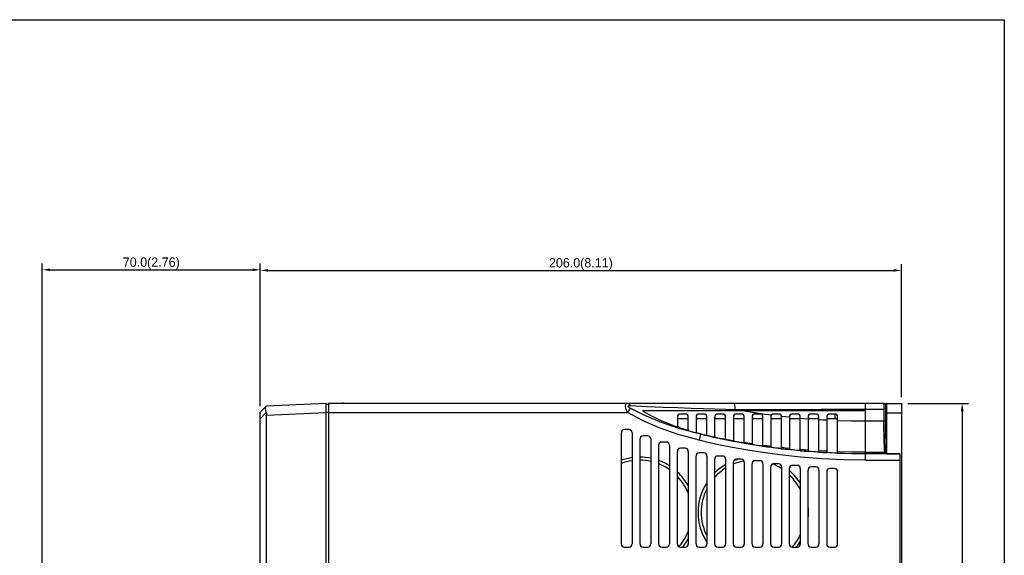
# Model space of a CAD drawing. Extents: x 101 to 1769, y -117 to 553.
# Tile 60 of 60: x 1453 to 1769, y 381 to 553. Entities that reach past the tile are written whole.
import ezdxf

# ---------------------------------------------------------------- set-up
doc = ezdxf.new("R2010")
doc.units = 0
doc.header["$LTSCALE"] = 23.1
doc.header["$MEASUREMENT"] = 0
doc.layers.get('0').update_dxf_attribs({"linetype": 'CONTINUOUS'})
doc.layers.get('Defpoints').update_dxf_attribs({"linetype": 'CONTINUOUS'})
doc.layers.add('AM_5', color=3, linetype='CONTINUOUS', lineweight=15)
doc.dimstyles.get("Standard").update_dxf_attribs({"dimtxt": 3, "dimasz": 2.5, "dimexe": 2, "dimexo": 2, "dimgap": 0.5, "dimtad": 1, "dimdec": 1, "dimzin": 0, "dimdsep": 46, "dimtxsty": 'Standard', "dimcen": 3, "dimadec": 0, "dimazin": 0, "dimtfac": 1, "dimtdec": 1, "dimtofl": 0, "dimtmove": 1, "dimatfit": 3, "dimfxl": 0, "dimtolj": 1, "dimtzin": 0, "dimarcsym": 0})

# ---------------------------------------------------------------- blocks, each defined once
blk = doc.blocks.new('*D20')
at = {"layer": 'AM_5', "color": 0, "lineweight": -2}
for p, q in [((1460.16, 277.7), (1460.16, 475.05)), ((1530.2, 429.26), (1530.2, 475.05)), ((1462.66, 473.05), (1527.7, 473.05))]:
    blk.add_line(p, q, dxfattribs=at)
at = {"layer": 'AM_5', "color": 0}
for points in [[(1462.66, 473.47), (1462.66, 472.64), (1460.16, 473.05)], [(1527.7, 473.47), (1527.7, 472.64), (1530.2, 473.05)]]:
    blk.add_solid(points, dxfattribs=at)
at = {"layer": 'Defpoints', "color": 0}
for p in [(1530.2, 473.05), (1530.2, 427.26), (1460.16, 275.7)]:
    blk.add_point(p, dxfattribs=at)
at = {"layer": 'AM_5', "color": 0, "insert": (1495.18, 475.05), "char_height": 3, "attachment_point": 5}
blk.add_mtext('\\A1;70.0(2.76)', dxfattribs=at)
blk = doc.blocks.new('*D13')
at = {"layer": 'AM_5', "color": 0, "lineweight": -2}
for p, q in [((1530.2, 429.26), (1530.2, 474.85)), ((1736.2, 432.12), (1736.2, 474.85)), ((1532.7, 472.85), (1733.7, 472.85))]:
    blk.add_line(p, q, dxfattribs=at)
at = {"layer": 'AM_5', "color": 0}
for points in [[(1532.7, 473.27), (1532.7, 472.44), (1530.2, 472.85)], [(1733.7, 473.27), (1733.7, 472.44), (1736.2, 472.85)]]:
    blk.add_solid(points, dxfattribs=at)
at = {"layer": 'Defpoints', "color": 0}
for p in [(1736.2, 472.85), (1530.2, 427.26), (1736.2, 430.12)]:
    blk.add_point(p, dxfattribs=at)
at = {"layer": 'AM_5', "color": 0, "insert": (1633.2, 474.85), "char_height": 3, "attachment_point": 5}
blk.add_mtext('\\A1;206.0(8.11)', dxfattribs=at)
blk = doc.blocks.new('*D14')
at = {"layer": 'AM_5', "color": 0, "lineweight": -2}
for p, q in [((1738.2, 430.12), (1757.73, 430.12)), ((1755.73, 427.62), (1755.73, 187.82)), ((1738.2, 185.32), (1757.73, 185.32))]:
    blk.add_line(p, q, dxfattribs=at)
at = {"layer": 'AM_5', "color": 0}
for points in [[(1755.31, 427.62), (1756.15, 427.62), (1755.73, 430.12)], [(1755.31, 187.82), (1756.15, 187.82), (1755.73, 185.32)]]:
    blk.add_solid(points, dxfattribs=at)
at = {"layer": 'Defpoints', "color": 0}
for p in [(1736.2, 430.12), (1736.2, 185.32), (1755.73, 185.32)]:
    blk.add_point(p, dxfattribs=at)
at = {"layer": 'AM_5', "color": 0, "insert": (1753.73, 307.72), "char_height": 3, "attachment_point": 5, "rotation": 90}
blk.add_mtext('\\A1;244.8(9.65)', dxfattribs=at)

msp = doc.modelspace()

# ---------------------------------------------------------------- linework, layer by layer
at = {"color": 7, "linetype": 'Continuous'}
for p, q in [((1215.27, 553.4), (1769.25, 553.4)), ((1769.25, 553.4), (1769.25, -117.24)), ((1556.7, 430.27), (1557, 430.27)), ((1557, 430.27), (1557.07, 430.22)), ((1530.2, 427.26), (1532.2, 429.35)), ((1530.2, 188.18), (1530.2, 427.26)), ((1530.2, 425.19), (1532.09, 427.16)), ((1532.2, 429.35), (1551.4, 430.19)), ((1532.2, 426.35), (1551.4, 427.19)), ((1551.4, 185.26), (1551.4, 430.19)), ((1552.2, 429.72), (1551.4, 429.76)), ((1552.2, 427.23), (1551.4, 427.23)), ((1552.06, 429.73), (1552.06, 429.86)), ((1552.2, 430.11), (1552.07, 430.11)), ((1552.2, 185.22), (1552.2, 430.22)), ((1552.2, 430.22), (1655.7, 430.22)), ((1552.2, 427.22), (1648.22, 427.22)), ((1648.22, 427.22), (1647.99, 427.69)), ((1649.07, 428.59), (1648.22, 427.22)), ((1685.17, 427.72), (1652.98, 427.72)), ((1658.2, 430.11), (1655.7, 430.11)), ((1655.75, 430.22), (1664.2, 430.22)), ((1664.2, 430.11), (1661.7, 430.11)), ((1664.22, 430.22), (1685.66, 430.22)), ((1724.7, 427.72), (1685.17, 427.72)), ((1688.37, 427.2), (1685.17, 427.72)), ((1685.7, 430.22), (1730.49, 430.22)), ((1691.58, 426.72), (1688.37, 427.2)), ((1724.7, 411.9), (1724.7, 430.22)), ((1724.7, 428.22), (1730.56, 428.22)), ((1730.51, 430.12), (1731.34, 430.12)), ((1730.56, 429.62), (1730.53, 429.62)), ((1730.56, 429.62), (1730.56, 424.57)), ((1730.56, 428.22), (1730.56, 424.38)), ((1730.81, 430.06), (1731.06, 430.12)), ((1731.2, 424.57), (1731.2, 430.12)), ((1731.36, 430.12), (1731.34, 430.12)), ((1731.4, 430.12), (1731.41, 429.97)), ((1731.4, 430.12), (1736.2, 430.12)), ((1731.45, 414.15), (1731.45, 427.12)), ((1731.45, 427.12), (1736.2, 427.12)), ((1731.55, 413.95), (1731.55, 427.12)), ((1736.2, 430.12), (1736.2, 185.32)), ((1532.2, 189.09), (1532.2, 426.35)), ((1664.2, 425.72), (1664.2, 422.97)), ((1667.7, 425.12), (1664.2, 425.12)), ((1666.7, 426.72), (1665.2, 426.72)), ((1667.7, 421.72), (1667.7, 425.72)), ((1670.2, 425.72), (1670.2, 420.93)), ((1673.7, 425.12), (1670.2, 425.12)), ((1672.7, 426.72), (1671.2, 426.72)), ((1673.7, 419.95), (1673.7, 425.72)), ((1676.2, 419.25), (1676.2, 425.72)), ((1679.7, 425.12), (1676.2, 425.12)), ((1678.7, 426.72), (1677.2, 426.72)), ((1679.7, 418.57), (1679.7, 425.72)), ((1682.2, 425.72), (1682.2, 418.12)), ((1685.7, 425.12), (1682.2, 425.12)), ((1684.7, 426.72), (1683.2, 426.72)), ((1685.7, 417.44), (1685.7, 425.72)), ((1688.2, 425.72), (1688.2, 417.01)), ((1691.7, 425.12), (1688.2, 425.12)), ((1690.7, 426.72), (1689.2, 426.72)), ((1691.7, 416.47), (1691.7, 425.72)), ((1694.2, 425.72), (1694.2, 416.11)), ((1697.7, 425.12), (1694.2, 425.12)), ((1696.7, 426.72), (1695.2, 426.72)), ((1698.95, 425.8), (1697.68, 425.94)), ((1697.7, 415.66), (1697.7, 425.72)), ((1700.2, 425.66), (1698.95, 425.8)), ((1700.2, 425.72), (1700.2, 415.37)), ((1703.7, 425.12), (1700.2, 425.12)), ((1702.7, 426.72), (1701.2, 426.72)), ((1703.7, 415.02), (1703.7, 425.72)), ((1706.2, 425.72), (1706.2, 414.8)), ((1709.7, 425.12), (1706.2, 425.12)), ((1708.7, 426.72), (1707.2, 426.72)), ((1709.7, 414.54), (1709.7, 425.72)), ((1712.2, 425.72), (1712.2, 414.39)), ((1715.7, 425.12), (1712.2, 425.12)), ((1714.7, 426.72), (1713.2, 426.72)), ((1714.81, 426.72), (1714.81, 425.12)), ((1715.7, 414.22), (1715.7, 425.72)), ((1730.56, 424.38), (1724.7, 424.38)), ((1731.2, 424.57), (1730.56, 424.57)), ((1730.57, 422.12), (1730.56, 424.57)), ((1648.7, 421.72), (1647.2, 421.72)), ((1661.31, 423.63), (1664.2, 422.54)), ((1664.28, 422.76), (1664.2, 422.97)), ((1664.2, 422.97), (1664.2, 422.54)), ((1671.66, 420.21), (1665.02, 422)), ((1667.7, 421.72), (1667.7, 421.5)), ((1667.7, 421.5), (1667.7, 421.4)), ((1667.7, 421.4), (1668.95, 421.03)), ((1668.95, 421.03), (1670.2, 420.68)), ((1670.28, 420.8), (1670.2, 420.93)), ((1670.2, 420.93), (1670.2, 420.68)), ((1646.2, 384.97), (1646.2, 420.72)), ((1649.7, 420.72), (1649.7, 384.97)), ((1652.2, 384.97), (1652.2, 418.72)), ((1654.7, 419.72), (1653.2, 419.72)), ((1655.7, 418.72), (1655.7, 384.97)), ((1660.7, 417.72), (1659.2, 417.72)), ((1671.66, 420.21), (1671.19, 418.27)), ((1671.95, 420.22), (1671.2, 420.41)), ((1673.17, 419.88), (1671.66, 420.21)), ((1675.44, 419.33), (1671.66, 420.21)), ((1672.7, 420.03), (1671.95, 420.22)), ((1674.67, 419.57), (1673.17, 419.88)), ((1680, 418.36), (1675.44, 419.33)), ((1676.2, 419.22), (1676.2, 419.25)), ((1676.28, 419.26), (1676.23, 419.29)), ((1679.7, 418.57), (1679.7, 418.48)), ((1685.24, 417.37), (1680, 418.36)), ((1682.28, 418.03), (1682.2, 418.08)), ((1682.2, 418.08), (1682.2, 417.99)), ((1658.2, 384.97), (1658.2, 416.72)), ((1661.7, 416.72), (1661.7, 384.97)), ((1664.2, 384.97), (1664.2, 414.72)), ((1666.7, 415.72), (1665.2, 415.72)), ((1667.7, 414.72), (1667.7, 384.97)), ((1691.05, 416.41), (1685.24, 417.37)), ((1685.7, 417.44), (1685.7, 417.35)), ((1688.28, 416.96), (1688.2, 417.01)), ((1688.2, 417.01), (1688.2, 416.92)), ((1697.32, 415.56), (1691.05, 416.41)), ((1691.7, 416.47), (1691.7, 416.38)), ((1694.28, 416.07), (1694.2, 416.11)), ((1703.94, 414.85), (1697.32, 415.56)), ((1697.7, 415.66), (1697.7, 415.57)), ((1700.28, 415.33), (1700.2, 415.37)), ((1700.2, 415.37), (1700.2, 415.29)), ((1710.79, 414.32), (1703.94, 414.85)), ((1706.28, 414.76), (1706.2, 414.8)), ((1706.2, 414.8), (1706.2, 414.71)), ((1709.7, 414.54), (1709.7, 414.45)), ((1730.88, 414.61), (1730.8, 415.12)), ((1731.05, 414.2), (1730.88, 414.61)), ((1731.36, 414.61), (1730.88, 414.61)), ((1731.45, 414.15), (1731.36, 414.61)), ((1670.2, 384.97), (1670.2, 413.22)), ((1672.7, 414.22), (1671.2, 414.22)), ((1673.7, 413.22), (1673.7, 384.97)), ((1676.2, 384.97), (1676.2, 412.22)), ((1678.7, 413.22), (1677.2, 413.22)), ((1679.7, 412.22), (1679.7, 384.97)), ((1684.7, 412.22), (1683.2, 412.22)), ((1690.7, 411.72), (1689.2, 411.72)), ((1717.75, 414), (1710.79, 414.32)), ((1712.28, 414.35), (1712.2, 414.39)), ((1712.2, 414.39), (1712.2, 414.3)), ((1724.7, 413.89), (1717.75, 414)), ((1724.7, 414.42), (1730.87, 414.42)), ((1735.7, 413.89), (1724.7, 413.89)), ((1724.7, 411.9), (1735.7, 411.9)), ((1730.87, 414.42), (1731.05, 413.99)), ((1731.05, 413.99), (1731.05, 414.2)), ((1731.25, 414.16), (1731.45, 414.15)), ((1731.55, 413.95), (1735.7, 413.95)), ((1735.7, 413.95), (1735.7, 201.49)), ((1682.2, 384.97), (1682.2, 411.22)), ((1685.7, 411.22), (1685.7, 384.97)), ((1688.2, 384.97), (1688.2, 410.72)), ((1691.7, 410.72), (1691.7, 384.97)), ((1694.2, 384.97), (1694.2, 409.72)), ((1696.7, 410.72), (1695.2, 410.72)), ((1697.7, 409.72), (1697.7, 384.97)), ((1700.2, 384.97), (1700.2, 409.22)), ((1702.7, 410.22), (1701.2, 410.22)), ((1703.7, 409.22), (1703.7, 384.97)), ((1706.2, 384.97), (1706.2, 408.72)), ((1708.7, 409.72), (1707.2, 409.72)), ((1709.7, 408.72), (1709.7, 384.97)), ((1712.2, 408.22), (1712.2, 384.97)), ((1714.7, 409.22), (1713.2, 409.22)), ((1715.7, 384.97), (1715.7, 408.22)), ((1647.2, 383.97), (1648.7, 383.97)), ((1653.2, 383.97), (1654.7, 383.97)), ((1659.2, 383.97), (1660.7, 383.97)), ((1665.2, 383.97), (1666.7, 383.97)), ((1671.2, 383.97), (1672.7, 383.97)), ((1677.2, 383.97), (1678.7, 383.97)), ((1683.2, 383.97), (1684.7, 383.97)), ((1689.2, 383.97), (1690.7, 383.97)), ((1695.2, 383.97), (1696.7, 383.97)), ((1701.2, 383.97), (1702.7, 383.97)), ((1707.2, 383.97), (1708.7, 383.97)), ((1713.2, 383.97), (1714.7, 383.97))]:
    msp.add_line(p, q, dxfattribs=at)
for points in [[(1532.09, 427.16), (1531.93, 427.86), (1531.88, 428.46), (1531.93, 428.92), (1532.09, 429.23)], [(1532.09, 427.16), (1532.15, 426.89), (1532.19, 426.62), (1532.2, 426.35)], [(1552.06, 429.86), (1552.06, 430.05), (1552.07, 430.11)], [(1647.99, 427.69), (1647.78, 428.18), (1647.64, 428.68), (1647.55, 429.15), (1647.56, 429.55), (1647.63, 429.86), (1647.78, 430.08), (1647.98, 430.19), (1648.2, 430.22)], [(1648.2, 430.22), (1648.52, 430.13), (1648.82, 429.86), (1649.05, 429.43)], [(1671.19, 418.27), (1664.44, 420.13), (1658.38, 422.25), (1652.96, 424.62), (1648.22, 427.22)], [(1649.07, 428.59), (1648.84, 428.73), (1648.64, 428.88), (1648.49, 429.03), (1648.41, 429.16), (1648.41, 429.27), (1648.49, 429.36), (1648.64, 429.41), (1648.84, 429.43), (1649.05, 429.43)], [(1649.05, 429.43), (1654.53, 429.17), (1659.59, 428.95), (1664.28, 428.76), (1668.63, 428.6), (1672.62, 428.46), (1676.28, 428.34), (1679.62, 428.24), (1682.7, 428.16)], [(1665.02, 422), (1659.06, 424), (1653.74, 426.2), (1649.07, 428.59)], [(1652.98, 427.72), (1655.67, 426.2), (1658.45, 424.84), (1661.31, 423.63)], [(1682.34, 430.22), (1682.48, 430.07), (1682.6, 429.61), (1682.68, 428.94), (1682.7, 428.16)], [(1682.7, 428.16), (1687.3, 428.17), (1692.34, 428.18), (1697.84, 428.2), (1703.81, 428.21), (1710.27, 428.22), (1717.23, 428.22), (1724.7, 428.22)], [(1685.17, 427.72), (1683.94, 427.94), (1682.7, 428.16)], [(1730.56, 429.62), (1730.63, 429.87), (1730.81, 430.06)], [(1731.4, 430.12), (1731.38, 430.12), (1731.36, 430.12)], [(1731.4, 430.12), (1731.42, 430.12), (1731.44, 430.12), (1731.46, 430.12)], [(1731.41, 429.97), (1731.43, 429.55), (1731.44, 428.88), (1731.45, 428.05), (1731.45, 427.12)], [(1731.55, 427.12), (1731.54, 428.05), (1731.53, 428.89), (1731.51, 429.55), (1731.48, 429.98), (1731.46, 430.12)], [(1691.58, 426.72), (1691.64, 426.72), (1691.7, 426.71)], [(1694.41, 426.34), (1693.48, 426.46), (1692.56, 426.59), (1691.68, 426.71)], [(1706.2, 425.11), (1704.95, 425.21), (1703.7, 425.32)], [(1712.2, 424.72), (1710.95, 424.79), (1709.7, 424.86)], [(1724.7, 424.38), (1720.2, 424.43), (1715.7, 424.56)], [(1730.56, 424.38), (1730.57, 421.94), (1730.6, 419.64), (1730.65, 417.63), (1730.71, 416.03), (1730.79, 414.94), (1730.87, 414.42)], [(1731.36, 414.61), (1731.32, 415.12), (1731.28, 416.21), (1731.25, 417.81), (1731.22, 419.82), (1731.21, 422.12), (1731.2, 424.57)], [(1731.31, 419.97), (1731.29, 420.14), (1731.28, 420.62), (1731.27, 421.35), (1731.26, 422.25), (1731.26, 423.2), (1731.27, 424.1), (1731.28, 424.83), (1731.29, 425.31), (1731.31, 425.47)], [(1731.31, 425.47), (1731.33, 425.31), (1731.34, 424.83), (1731.35, 424.1), (1731.36, 423.2), (1731.36, 422.25), (1731.35, 421.35), (1731.34, 420.62), (1731.33, 420.14), (1731.31, 419.97)], [(1665.2, 422.2), (1664.83, 422.35), (1664.5, 422.55), (1664.28, 422.76)], [(1666.7, 421.71), (1665.95, 421.95), (1665.2, 422.2)], [(1667.41, 421.57), (1667.08, 421.61), (1666.7, 421.71)], [(1667.7, 421.72), (1667.63, 421.61), (1667.41, 421.57)], [(1671.2, 420.41), (1670.82, 420.53), (1670.49, 420.66), (1670.28, 420.8)], [(1730.8, 415.12), (1730.72, 416.21), (1730.65, 417.81), (1730.6, 419.82), (1730.57, 422.12)], [(1724.7, 411.9), (1717.69, 412.01), (1710.67, 412.33), (1703.76, 412.87), (1697.08, 413.58), (1690.76, 414.44), (1684.89, 415.41), (1679.61, 416.41), (1675, 417.39), (1671.19, 418.27)], [(1672.7, 420.03), (1673.03, 419.95), (1673.37, 419.87), (1673.7, 419.79)], [(1673.41, 419.9), (1673.08, 419.95), (1672.7, 420.03)], [(1673.7, 419.95), (1673.63, 419.9), (1673.41, 419.9)], [(1673.7, 419.79), (1674.19, 419.68), (1674.67, 419.57)], [(1674.67, 419.57), (1675.43, 419.39), (1676.2, 419.22)], [(1676.2, 419.25), (1675.44, 419.41), (1674.67, 419.57)], [(1677.2, 419.01), (1676.81, 419.1), (1676.49, 419.19), (1676.28, 419.26)], [(1678.7, 418.69), (1677.95, 418.85), (1677.2, 419.01)], [(1679.41, 418.57), (1679.08, 418.62), (1678.7, 418.69)], [(1679.7, 418.57), (1679.63, 418.55), (1679.41, 418.57)], [(1682.2, 418.12), (1680.95, 418.35), (1679.7, 418.57)], [(1679.7, 418.48), (1680.95, 418.23), (1682.2, 417.99)], [(1683.2, 417.8), (1682.82, 417.88), (1682.49, 417.96), (1682.28, 418.03)], [(1684.7, 417.52), (1683.95, 417.66), (1683.2, 417.8)], [(1685.41, 417.42), (1685.08, 417.46), (1684.7, 417.52)], [(1685.7, 417.44), (1685.63, 417.41), (1685.41, 417.42)], [(1688.2, 417.15), (1686.95, 417.34), (1685.7, 417.53)], [(1685.7, 417.35), (1686.95, 417.13), (1688.2, 416.92)], [(1689.2, 416.76), (1688.82, 416.83), (1688.49, 416.9), (1688.28, 416.96)], [(1690.7, 416.53), (1689.95, 416.64), (1689.2, 416.76)], [(1691.41, 416.45), (1691.08, 416.48), (1690.7, 416.53)], [(1691.7, 416.47), (1691.62, 416.44), (1691.41, 416.45)], [(1694.2, 416.32), (1692.95, 416.48), (1691.7, 416.65)], [(1691.7, 416.38), (1692.95, 416.2), (1694.2, 416.02)], [(1694.2, 416.11), (1694.2, 416.05), (1694.2, 416.02)], [(1695.2, 415.89), (1694.82, 415.95), (1694.49, 416.01), (1694.28, 416.07)], [(1696.7, 415.7), (1695.95, 415.79), (1695.2, 415.89)], [(1697.41, 415.63), (1697.08, 415.66), (1696.7, 415.7)], [(1697.7, 415.66), (1697.62, 415.64), (1697.41, 415.63)], [(1700.2, 415.65), (1698.95, 415.77), (1697.7, 415.91)], [(1697.7, 415.57), (1698.95, 415.43), (1700.2, 415.29)], [(1701.2, 415.18), (1700.82, 415.23), (1700.49, 415.28), (1700.28, 415.33)], [(1702.7, 415.03), (1701.95, 415.1), (1701.2, 415.18)], [(1703.41, 414.98), (1703.08, 415), (1702.7, 415.03)], [(1703.7, 415.02), (1703.62, 414.99), (1703.41, 414.98)], [(1706.2, 415.12), (1704.95, 415.22), (1703.7, 415.32)], [(1703.7, 415.02), (1703.7, 414.96), (1703.7, 414.93)], [(1703.7, 414.93), (1704.95, 414.82), (1706.2, 414.71)], [(1707.2, 414.63), (1706.82, 414.67), (1706.49, 414.71), (1706.28, 414.76)], [(1708.7, 414.52), (1707.95, 414.57), (1707.2, 414.63)], [(1709.41, 414.5), (1709.08, 414.5), (1708.7, 414.52)], [(1709.7, 414.54), (1709.62, 414.51), (1709.41, 414.5)], [(1712.2, 414.74), (1710.95, 414.81), (1709.7, 414.88)], [(1709.7, 414.45), (1710.95, 414.37), (1712.2, 414.3)], [(1724.7, 414.42), (1720.2, 414.46), (1715.7, 414.59)], [(1713.2, 414.25), (1712.82, 414.27), (1712.49, 414.31), (1712.28, 414.35)], [(1714.7, 414.17), (1713.95, 414.21), (1713.2, 414.25)], [(1715.41, 414.17), (1715.08, 414.16), (1714.7, 414.17)], [(1715.7, 414.22), (1715.62, 414.19), (1715.41, 414.17)], [(1715.7, 414.22), (1715.7, 414.16), (1715.71, 414.13)], [(1715.71, 414.13), (1720.21, 414), (1724.7, 413.95)], [(1731.05, 414.2), (1731.1, 414.18), (1731.25, 414.16)], [(1731.55, 413.95), (1731.3, 413.96), (1731.12, 413.97), (1731.05, 413.99)]]:
    msp.add_lwpolyline(points, dxfattribs=at)
for centre, radius, start, end in [((1665.2, 425.72), 1, 90, 180), ((1666.7, 425.72), 1, 0, 90), ((1671.2, 425.72), 1, 90, 180), ((1672.7, 425.72), 1, 0, 90), ((1677.2, 425.72), 1, 90, 180), ((1678.7, 425.72), 1, 0, 90), ((1683.2, 425.72), 1, 90, 180), ((1684.7, 425.72), 1, 0, 90), ((1689.2, 425.72), 1, 90, 180), ((1690.7, 425.72), 1, 0, 90), ((1695.2, 425.72), 1, 90, 180), ((1696.7, 425.72), 1, 0, 90), ((1701.2, 425.72), 1, 90, 180), ((1702.7, 425.72), 1, 0, 90), ((1707.2, 425.72), 1, 90, 180), ((1708.7, 425.72), 1, 0, 90), ((1713.2, 425.72), 1, 90, 180), ((1714.7, 425.72), 1, 0, 90), ((1647.2, 420.72), 1, 90, 180), ((1648.7, 420.72), 1, 0, 90), ((1653.2, 418.72), 1, 90, 180), ((1654.7, 418.72), 1, 0, 90), ((1659.2, 416.72), 1, 90, 180), ((1660.7, 416.72), 1, 0, 90), ((1665.2, 414.72), 1, 90, 180), ((1666.7, 414.72), 1, 0, 90), ((1652.1, 395.12), 17.75, 97.8006, 109.4691), ((1652.1, 395.12), 16.75, 98.2659, 110.7075), ((1652.1, 395.12), 17.75, 78.2317, 89.6766), ((1652.1, 395.12), 16.75, 77.5193, 89.6561), ((1652.1, 395.12), 17.75, 57.1023, 69.8228), ((1671.2, 413.22), 1, 90, 180), ((1672.7, 413.22), 1, 0, 90), ((1677.2, 412.22), 1, 90, 180), ((1678.7, 412.22), 1, 0, 90), ((1688.6, 395.12), 16.75, 100.2443, 112.5868), ((1683.2, 411.22), 1, 90, 180), ((1688.6, 395.12), 17.75, 104.598, 110.885), ((1684.7, 411.22), 1, 0, 90), ((1689.2, 410.72), 1, 90, 180), ((1690.7, 410.72), 1, 0, 90), ((1652.1, 395.12), 16.75, 54.8148, 68.5412), ((1688.6, 395.12), 16.75, 122.2149, 138.105), ((1688.6, 395.12), 17.75, 120.1004, 134.5272), ((1695.2, 409.72), 1, 90, 180), ((1688.6, 395.12), 16.75, 56.9376, 68.2935), ((1696.7, 409.72), 1, 0, 90), ((1701.2, 409.22), 1, 90, 180), ((1688.6, 395.12), 17.75, 31.2126, 49.1088), ((1702.7, 409.22), 1, 0, 90), ((1707.2, 408.72), 1, 90, 180), ((1708.7, 408.72), 1, 0, 90), ((1713.2, 408.22), 1, 90, 180), ((1714.7, 408.22), 1, 0, 90), ((1652.1, 395.12), 17.75, 27.9776, 46.922), ((1652.1, 395.12), 16.75, 20.7041, 43.437), ((1688.6, 395.12), 16.75, 25.371, 46.0008), ((1688.6, 395.12), 17.75, 147.4934, 212.5067), ((1688.6, 395.12), 16.75, 153.2598, 206.7409), ((1688.6, 395.12), 17.75, 355.3571, 4.643), ((1652.1, 395.12), 16.75, 318.861, 339.2952), ((1652.1, 395.12), 17.75, 320.8799, 332.0223), ((1688.6, 395.12), 16.75, 318.4974, 334.63), ((1647.2, 384.97), 1, 180, 270), ((1648.7, 384.97), 1, 270, 0), ((1653.2, 384.97), 1, 180, 270), ((1654.7, 384.97), 1, 270, 0), ((1659.2, 384.97), 1, 180, 270), ((1660.7, 384.97), 1, 270, 0), ((1665.2, 384.97), 1, 180, 270), ((1666.7, 384.97), 1, 270, 0), ((1671.2, 384.97), 1, 180, 270), ((1672.7, 384.97), 1, 270, 0), ((1677.2, 384.97), 1, 180, 270), ((1678.7, 384.97), 1, 270, 0), ((1683.2, 384.97), 1, 180, 270), ((1684.7, 384.97), 1, 270, 0), ((1689.2, 384.97), 1, 180, 270), ((1690.7, 384.97), 1, 270, 0), ((1695.2, 384.97), 1, 180, 270), ((1696.7, 384.97), 1, 270, 0), ((1701.2, 384.97), 1, 180, 270), ((1688.6, 395.12), 17.75, 320.8799, 328.7874), ((1702.7, 384.97), 1, 270, 0), ((1707.2, 384.97), 1, 180, 270), ((1708.7, 384.97), 1, 270, 0), ((1713.2, 384.97), 1, 180, 270), ((1714.7, 384.97), 1, 270, 0)]:
    msp.add_arc(centre, radius, start, end, dxfattribs=at)

# ---------------------------------------------------------------- dimensions: what is measured, and where the dimension line sits
at = {"layer": 'AM_5', "color": 7}
for base, p1, p2, text, picture, middle in [((1530.2, 473.05), (1460.16, 275.7), (1530.2, 427.26), '<>(2.76)', '*D20', (1495.18, 475.05)), ((1736.2, 472.85), (1530.2, 427.26), (1736.2, 430.12), '<>(8.11)', '*D13', (1633.2, 474.85))]:
    dim = msp.add_linear_dim(base=base, p1=p1, p2=p2, text=text, dimstyle='Standard', dxfattribs=at)
    dim.commit()
    dim.dimension.update_dxf_attribs({"geometry": picture, "text_midpoint": middle})
dim = msp.add_linear_dim(base=(1755.73, 185.32), p1=(1736.2, 430.12), p2=(1736.2, 185.32), angle=90, text='<>(9.65)', dimstyle='Standard', dxfattribs=at)
dim.commit()
dim.dimension.update_dxf_attribs({"geometry": '*D14', "text_midpoint": (1753.73, 307.72)})

doc.saveas('drawing.dxf')
